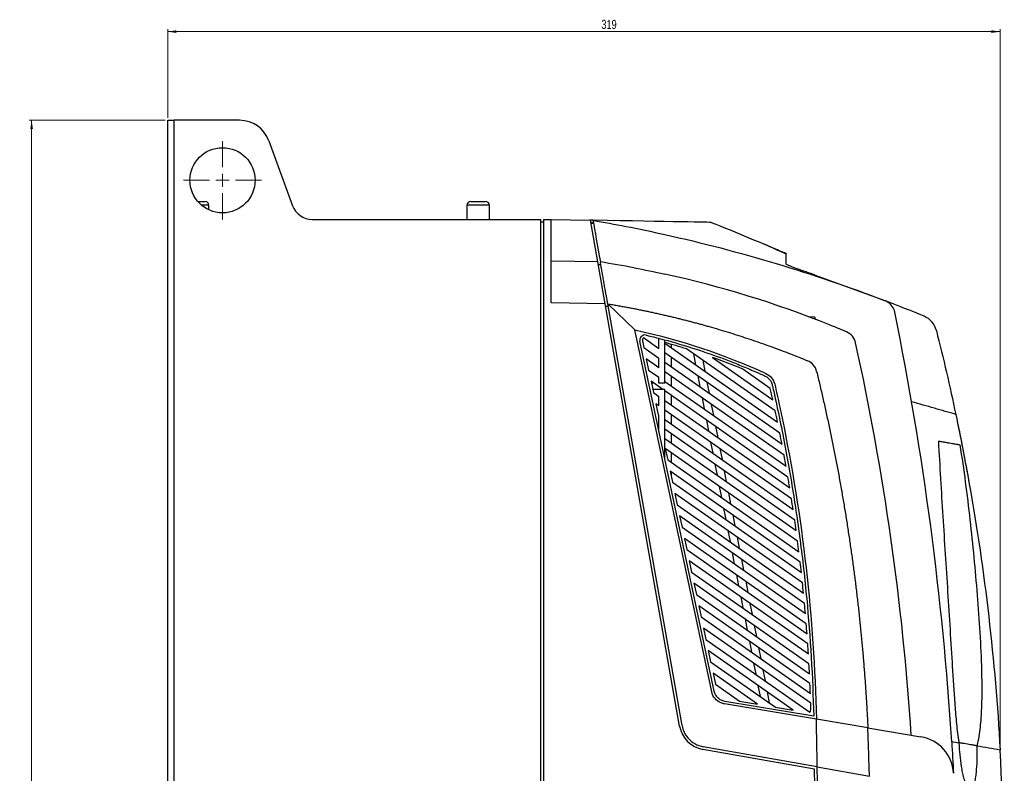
# Model space of a CAD drawing. Header units: millimetres. Extents: x -1263 to 1500, y -1080 to 1468.
# Tile 15 of 166: x -551 to -174, y 251 to 540. Entities that reach past the tile are written whole.
import ezdxf

# ---------------------------------------------------------------- set-up
doc = ezdxf.new("R2010")
doc.units = ezdxf.units.MM
doc.styles.add('SLDTEXTSTYLE0', font='TXT', dxfattribs={"width": 0.75})
doc.dimstyles.new('SLDDIMSTYLE0', dxfattribs={"dimtxt": 3.5, "dimasz": 3.302, "dimexe": 0, "dimexo": 0.0625, "dimgap": 0.875, "dimtad": 1, "dimrnd": 1e-09, "dimzin": 12, "dimdsep": 46, "dimtxsty": 'SLDTEXTSTYLE0', "dimsah": 1, "dimcen": 0.09, "dimadec": 0, "dimazin": 3, "dimtfac": 1, "dimtofl": 0, "dimtmove": 0, "dimatfit": 3, "dimfxl": 1, "dimfrac": 2, "dimtolj": 1, "dimtzin": 12, "dimarcsym": 0})
doc.dimstyles.new('SLDDIMSTYLE1', dxfattribs={"dimtxt": 3.5, "dimasz": 3.302, "dimexe": 0, "dimexo": 0.0625, "dimgap": 0.875, "dimtad": 1, "dimdec": 0, "dimrnd": 1e-09, "dimzin": 12, "dimdsep": 46, "dimtxsty": 'SLDTEXTSTYLE0', "dimsah": 1, "dimcen": 0.09, "dimadec": 0, "dimazin": 3, "dimtfac": 1, "dimtdec": 0, "dimtofl": 0, "dimtmove": 0, "dimatfit": 3, "dimfxl": 1, "dimfrac": 2, "dimtolj": 1, "dimtzin": 12, "dimarcsym": 0})

# ---------------------------------------------------------------- blocks, each defined once
blk = doc.blocks.new('_D')
at = {"color": 8, "linetype": 'Continuous', "lineweight": 0}
for p, q in [((-495.57, 501.3), (-547.73, 501.3)), ((-546.73, 501.3), (-546.73, -224.7)), ((-495.57, -224.7), (-547.73, -224.7))]:
    blk.add_line(p, q, dxfattribs=at)
at = {"color": 8, "linetype": 'Continuous', "lineweight": 18}
for points in [[(-546.73, 501.3), (-547.24, 498), (-546.23, 498)], [(-546.73, -224.7), (-546.23, -221.39), (-547.24, -221.39)]]:
    blk.add_solid(points, dxfattribs=at)
at = {"color": 8, "linetype": 'Continuous', "lineweight": 18, "insert": (-551.25, 158.42), "char_height": 3.5, "attachment_point": 1, "rotation": 90, "style": 'SLDTEXTSTYLE0'}
blk.add_mtext('726', dxfattribs=at)
blk = doc.blocks.new('_D_1')
at = {"color": 8, "linetype": 'Continuous', "lineweight": 0}
for p, q in [((-494.57, 502.3), (-494.57, 536.3)), ((-175.53, 260.85), (-175.53, 536.3)), ((-175.53, 535.3), (-494.57, 535.3))]:
    blk.add_line(p, q, dxfattribs=at)
at = {"color": 8, "linetype": 'Continuous', "lineweight": 18}
for points in [[(-494.57, 535.3), (-491.27, 534.8), (-491.27, 535.81)], [(-175.53, 535.3), (-178.83, 535.81), (-178.83, 534.8)]]:
    blk.add_solid(points, dxfattribs=at)
at = {"color": 8, "linetype": 'Continuous', "lineweight": 18, "insert": (-328.35, 539.82), "char_height": 3.5, "attachment_point": 1, "style": 'SLDTEXTSTYLE0'}
blk.add_mtext('319', dxfattribs=at)
blk = doc.blocks.new('SW_CENTERMARKSYMBOL_0')
at = {"color": 0, "linetype": 'Continuous', "lineweight": 18}
for p, q in [((0, 5), (0, 15)), ((-5, 0), (-15, 0)), ((0, 0), (-2.5, 0)), ((0, 0), (0, 2.5)), ((0, 0), (0, -2.5)), ((0, 0), (2.5, 0)), ((5, 0), (15, 0)), ((0, -5), (0, -15))]:
    blk.add_line(p, q, dxfattribs=at)

msp = doc.modelspace()

# ---------------------------------------------------------------- linework, layer by layer
at = {"color": 7, "linetype": 'Continuous', "lineweight": 25}
for p, q in [((-494.568, -224.695), (-494.568, 501.305)), ((-494.568, 501.305), (-492.068, 501.305)), ((-492.068, -224.695), (-492.068, 501.305)), ((-467.062, 501.305), (-492.068, 501.305)), ((-455.786, 493.409), (-446.745, 468.569)), ((-483.088, 470.205), (-480.278, 470.205)), ((-478.778, 466.942), (-478.778, 468.705)), ((-379.878, 468.705), (-379.878, 463.305)), ((-378.378, 470.205), (-372.778, 470.205)), ((-371.278, 463.305), (-371.278, 468.705)), ((-439.227, 463.305), (-351.568, 463.305)), ((-351.568, -185.695), (-351.568, 463.305)), ((-350.568, 462.287), (-351.568, 462.305)), ((-350.568, 463.287), (-350.568, -186.678)), ((-350.568, 463.287), (-347.568, 463.235)), ((-347.568, 431.3), (-347.568, 463.235)), ((-347.568, 463.235), (-332.796, 462.977)), ((-332.796, 462.977), (-332.586, 462.974)), ((-331.549, 462.955), (-332.796, 462.977)), ((-329.768, 446.992), (-332.586, 462.974)), ((-331.377, 461.952), (-332.409, 461.97)), ((-332.392, 461.872), (-331.377, 461.872)), ((-329.768, 446.992), (-347.568, 447.302)), ((-326.938, 430.94), (-329.768, 446.992)), ((-329.589, 445.974), (-328.573, 445.974)), ((-247.027, 442.12), (-248.091, 442.509)), ((-246.568, 442.095), (-247.439, 442.143)), ((-246.568, 441.973), (-247.331, 442.012)), ((-219.641, 432.13), (-246.644, 441.981)), ((-246.568, 442.095), (-246.568, 441.973)), ((-326.938, 430.94), (-347.568, 431.3)), ((-298.389, 269.03), (-326.938, 430.94)), ((-315.568, 420.956), (-325.919, 430.922)), ((-297.404, 269.203), (-325.919, 430.922)), ((-325.743, 429.922), (-326.758, 429.922)), ((-246.568, 425.808), (-248.807, 425.926)), ((-286.075, 282.204), (-315.568, 420.956)), ((-285.097, 282.412), (-313.613, 416.569)), ((-312.635, 416.777), (-312.075, 414.141)), ((-306.272, 413.74), (-312.149, 417.855)), ((-306.272, 413.74), (-306.272, 417.704)), ((-304.068, 400.542), (-304.068, 417.119)), ((-304.068, 415.859), (-260.802, 385.564)), ((-301.568, 415.392), (-301.568, 414.109)), ((-312.075, 414.141), (-306.272, 410.078)), ((-259.943, 381.301), (-304.068, 412.197)), ((-261.697, 389.853), (-295.684, 413.652)), ((-293.063, 411.816), (-292.239, 407.577)), ((-306.272, 406.416), (-311.16, 409.838)), ((-311.16, 409.838), (-310.245, 405.536)), ((-306.272, 406.416), (-306.272, 410.078)), ((-304.068, 408.535), (-259.119, 377.061)), ((-301.568, 410.446), (-301.568, 406.784)), ((-289.525, 409.339), (-288.701, 405.1)), ((-285.721, 410.338), (-262.628, 394.168)), ((-310.245, 405.536), (-306.272, 402.753)), ((-258.328, 372.845), (-304.068, 404.872)), ((-263.597, 398.508), (-274.109, 405.869)), ((-304.809, 398.066), (-309.331, 401.233)), ((-309.331, 401.233), (-308.416, 396.93)), ((-308.345, 400.542), (-309.184, 400.542)), ((-306.272, 400.542), (-306.272, 402.753)), ((-304.068, 400.542), (-306.272, 400.542)), ((-304.068, 401.21), (-257.572, 368.653)), ((-301.568, 403.122), (-301.568, 399.46)), ((-291.415, 403.337), (-290.591, 399.098)), ((-287.877, 400.86), (-287.053, 396.621)), ((-304.068, 398.066), (-308.658, 398.066)), ((-308.416, 396.93), (-306.272, 395.429)), ((-304.068, 371.662), (-304.068, 398.066)), ((-256.848, 364.484), (-304.068, 397.548)), ((-306.272, 391.766), (-307.502, 392.628)), ((-307.502, 392.628), (-306.587, 388.325)), ((-306.272, 391.766), (-306.272, 395.429)), ((-304.068, 393.885), (-256.156, 360.337)), ((-301.568, 395.797), (-301.568, 392.135)), ((-289.767, 394.859), (-288.943, 390.619)), ((-255.495, 356.212), (-304.068, 390.223)), ((-286.229, 392.382), (-285.405, 388.142)), ((-306.587, 388.325), (-306.272, 388.104)), ((-306.272, 382.032), (-306.272, 388.104)), ((-304.068, 386.561), (-254.866, 352.109)), ((-301.568, 388.473), (-301.568, 384.81)), ((-288.119, 386.38), (-287.295, 382.141)), ((-254.267, 348.027), (-304.068, 382.898)), ((-284.581, 383.903), (-283.757, 379.664)), ((-304.068, 379.236), (-253.697, 343.966)), ((-301.568, 381.148), (-301.568, 377.486)), ((-286.471, 377.902), (-285.647, 373.662)), ((-253.157, 339.926), (-303.843, 375.417)), ((-303.843, 375.417), (-302.929, 371.114)), ((-301.568, 373.823), (-301.568, 370.161)), ((-282.933, 375.424), (-282.109, 371.185)), ((-302.929, 371.114), (-252.645, 335.905)), ((-252.162, 331.904), (-302.014, 366.811)), ((-302.014, 366.811), (-301.1, 362.509)), ((-301.568, 366.499), (-301.568, 365.581)), ((-284.823, 369.423), (-283.999, 365.184)), ((-281.285, 366.946), (-280.461, 362.706)), ((-301.568, 365.581), (-301.753, 365.58)), ((-301.568, 365.581), (-301.568, 364.71)), ((-301.1, 362.509), (-251.707, 327.923)), ((-283.175, 360.944), (-282.351, 356.705)), ((-187.271, 361.413), (-187.112, 360.555)), ((-251.279, 323.961), (-300.185, 358.206)), ((-300.185, 358.206), (-299.271, 353.903)), ((-279.637, 358.467), (-278.813, 354.228)), ((-299.271, 353.903), (-250.877, 320.018)), ((-281.527, 352.466), (-280.702, 348.226)), ((-250.502, 316.093), (-298.356, 349.6)), ((-298.356, 349.6), (-297.441, 345.298)), ((-277.989, 349.988), (-277.165, 345.749)), ((-297.441, 345.298), (-250.154, 312.186)), ((-279.878, 343.987), (-279.054, 339.748)), ((-249.83, 308.298), (-296.527, 340.995)), ((-296.527, 340.995), (-295.612, 336.692)), ((-276.341, 341.51), (-275.517, 337.271)), ((-295.612, 336.692), (-249.532, 304.427)), ((-249.259, 300.573), (-294.698, 332.39)), ((-294.698, 332.39), (-293.783, 328.087)), ((-278.23, 335.508), (-277.406, 331.269)), ((-274.693, 333.031), (-273.869, 328.792)), ((-293.783, 328.087), (-249.011, 296.737)), ((-276.582, 327.03), (-275.758, 322.79)), ((-248.786, 292.917), (-292.869, 323.784)), ((-292.869, 323.784), (-291.954, 319.481)), ((-273.045, 324.553), (-272.221, 320.313)), ((-291.954, 319.481), (-248.586, 289.114)), ((-274.934, 318.551), (-274.11, 314.312)), ((-248.408, 285.328), (-291.039, 315.179)), ((-291.039, 315.179), (-290.125, 310.876)), ((-271.397, 316.074), (-270.573, 311.835)), ((-290.125, 310.876), (-248.254, 281.558)), ((-273.286, 310.072), (-272.462, 305.833)), ((-248.123, 277.804), (-289.21, 306.573)), ((-289.21, 306.573), (-288.296, 302.271)), ((-269.748, 307.595), (-268.924, 303.356)), ((-288.296, 302.271), (-248.465, 274.381)), ((-271.638, 301.594), (-270.814, 297.354)), ((-268.1, 299.117), (-267.276, 294.877)), ((-254.781, 275.141), (-287.381, 297.968)), ((-287.381, 297.968), (-286.467, 293.665)), ((-286.467, 293.665), (-261.654, 276.291)), ((-269.99, 293.115), (-269.166, 288.876)), ((-266.452, 290.638), (-265.628, 286.399)), ((-268.527, 277.441), (-285.552, 289.362)), ((-285.552, 289.362), (-284.638, 285.06)), ((-284.638, 285.06), (-275.4, 278.591)), ((-268.342, 284.636), (-267.518, 280.397)), ((-264.804, 282.159), (-263.98, 277.92)), ((-245.955, 271.636), (-281.197, 277.534)), ((-246.983, 272.822), (-281.032, 278.52)), ((-275.4, 278.591), (-268.527, 277.441)), ((-261.654, 276.291), (-254.781, 275.141)), ((-226.209, 268.332), (-245.955, 271.636)), ((-226.209, 268.332), (-205.896, 264.933)), ((-245.618, 253.391), (-289.292, 261.092)), ((-184.353, 261.552), (-184.352, 261.552)), ((-246.606, 252.55), (-289.466, 260.107)), ((-245.618, 253.391), (-225.568, 249.855))]:
    msp.add_line(p, q, dxfattribs=at)
at = {"color": 250, "linetype": 'Continuous', "lineweight": 25}
for p, q in [((-478.778, 468.705), (-481.573, 468.705)), ((-371.278, 468.705), (-379.878, 468.705))]:
    msp.add_line(p, q, dxfattribs=at)
at = {"color": 7, "linetype": 'Continuous', "lineweight": 25}
msp.add_circle((-473.568, 478.305), 12.5, dxfattribs=at)
for centre, radius, start, end in [((-467.062, 489.305), 12, 20, 90), ((-480.278, 468.705), 1.5, 0, 90), ((-439.227, 471.305), 8, 200, 270), ((-378.378, 468.705), 1.5, 90, 180), ((-372.778, 468.705), 1.5, 0, 90), ((-434.171, -128.206), 600, 67.510172, 69.050237), ((-207.719, 418.771), 8, 14.12868, 67.51017), ((-311.657, 416.985), 2, 76.58542, 192), ((-311.657, 416.985), 1, 119.47305, 192), ((-249.045, 275.195), 1, 305.47436, 1.60202), ((-287.556, 270.94), 11, 190, 260), ((-208.371, 250.138), 15, 2.99861, 80.5), ((-2625.365, 218.648), 2380, 356.537967, 0.836417), ((-2625.365, 218.648), 2379, 350.942959, 0.816507)]:
    msp.add_arc(centre, radius, start, end, dxfattribs=at)
for points in [[(-331.568, 462.956), (-330.836, 458.806), (-329.847, 453.199), (-328.75, 446.974)], [(-331.568, 462.956), (-327.367, 462.227), (-323.175, 461.453), (-318.993, 460.635)], [(-286.229, 462.164), (-286.229, 462.164), (-302.061, 462.441), (-331.568, 462.956)], [(-318.993, 460.635), (-314.004, 459.659), (-309.028, 458.62), (-304.068, 457.518)], [(-286.229, 462.164), (-276.587, 458.335), (-267.036, 454.325), (-257.568, 450.133)], [(-304.068, 457.518), (-275.353, 451.14), (-247.135, 442.656), (-219.641, 432.13)], [(-315.763, 444.739), (-320.077, 445.555), (-324.407, 446.3), (-328.75, 446.974)], [(-315.763, 444.739), (-311.852, 444), (-307.954, 443.202), (-304.068, 442.347)], [(-247.331, 442.012), (-247.368, 442.056), (-247.403, 442.1), (-247.439, 442.143)], [(-246.568, 441.749), (-246.822, 441.836), (-247.077, 441.924), (-247.331, 442.012)], [(-246.568, 441.973), (-246.568, 441.898), (-246.568, 441.824), (-246.568, 441.749)], [(-194.083, 262.956), (-197.542, 318.33), (-204.83, 373.36), (-215.907, 427.725)], [(-246.568, 425.808), (-246.568, 425.566), (-246.568, 425.321), (-246.568, 425.073)], [(-230.898, 415.939), (-231.317, 417.839), (-232.631, 419.418), (-234.423, 420.175)], [(-199.961, 420.723), (-197.273, 410.044), (-194.794, 399.317), (-192.523, 388.542)], [(-295.684, 413.652), (-298.465, 414.511), (-301.259, 415.322), (-304.068, 416.083)], [(-209.568, 265.547), (-212.855, 316.153), (-219.984, 366.415), (-230.898, 415.939)], [(-274.109, 405.869), (-277.942, 407.456), (-281.813, 408.945), (-285.721, 410.338)], [(-245.845, 405.001), (-246.297, 406.866), (-247.614, 408.402), (-249.387, 409.133)], [(-260.802, 385.564), (-261.096, 386.995), (-261.394, 388.425), (-261.697, 389.853)], [(-192.523, 388.542), (-190.649, 379.651), (-188.915, 370.72), (-187.324, 361.755)], [(-259.119, 377.061), (-259.389, 378.475), (-259.663, 379.888), (-259.943, 381.301)], [(-257.572, 368.653), (-257.819, 370.051), (-258.072, 371.449), (-258.328, 372.845)], [(-256.156, 360.337), (-256.382, 361.72), (-256.612, 363.102), (-256.848, 364.484)], [(-254.866, 352.109), (-255.071, 353.478), (-255.281, 354.845), (-255.495, 356.212)], [(-253.697, 343.966), (-253.883, 345.32), (-254.072, 346.674), (-254.267, 348.027)], [(-252.645, 335.905), (-252.812, 337.246), (-252.982, 338.586), (-253.157, 339.926)], [(-251.707, 327.923), (-251.854, 329.251), (-252.006, 330.578), (-252.162, 331.904)], [(-250.877, 320.018), (-251.007, 321.333), (-251.141, 322.647), (-251.279, 323.961)], [(-250.154, 312.186), (-250.266, 313.489), (-250.382, 314.791), (-250.502, 316.093)], [(-249.532, 304.427), (-249.628, 305.717), (-249.727, 307.008), (-249.83, 308.298)], [(-249.011, 296.737), (-249.09, 298.016), (-249.173, 299.295), (-249.259, 300.573)], [(-248.586, 289.114), (-248.649, 290.382), (-248.716, 291.65), (-248.786, 292.917)], [(-248.254, 281.558), (-248.302, 282.815), (-248.353, 284.071), (-248.408, 285.328)], [(-248.046, 275.223), (-248.07, 276.083), (-248.095, 276.943), (-248.123, 277.804)], [(-245.618, 253.391), (-245.711, 259.754), (-245.813, 265.274), (-245.955, 271.636)], [(-194.083, 262.956), (-193.832, 258.946), (-193.602, 254.935), (-193.392, 250.923)], [(-191.219, 262.476), (-192.166, 262.635), (-193.121, 262.795), (-194.083, 262.956)], [(-191.279, 262.707), (-191.259, 262.63), (-191.239, 262.553), (-191.219, 262.476)], [(-184.436, 261.341), (-184.408, 261.412), (-184.38, 261.482), (-184.352, 261.552)], [(-175.528, 259.851), (-178.362, 260.325), (-181.343, 260.824), (-184.436, 261.341)]]:
    msp.add_open_spline(points, degree=3, dxfattribs=at)
for points, knots in [([(-286.229, 462.164), (-286.262, 462.165), (-286.304, 462.166), (-286.915, 462.177), (-287.051, 462.179)], [0, 0, 0, 0, 0.7765499, 1, 1, 1, 1]), ([(-257.562, 450.165), (-259.301, 450.925), (-262.327, 452.247), (-265.365, 453.505), (-266.656, 454.04)], [0, 0, 0, 0, 0.5747665, 1, 1, 1, 1]), ([(-257.568, 450.152), (-257.568, 450.176), (-257.568, 450.295), (-257.568, 450.205), (-257.568, 450.133)], [0, 0, 0, 0, 0.2017546, 1, 1, 1, 1]), ([(-257.568, 446.211), (-257.568, 446.802), (-257.568, 447.334), (-257.568, 448.28), (-257.568, 448.695), (-257.568, 449.39), (-257.568, 449.668), (-257.568, 450.041), (-257.568, 450.133), (-257.568, 450.133)], [0, 0, 0, 0, 0.25, 0.25, 0.5, 0.5, 0.75, 0.75, 1, 1, 1, 1]), ([(-325.919, 430.922), (-325.949, 431.092), (-326.009, 431.433), (-326.099, 431.941), (-326.188, 432.447), (-326.277, 432.95), (-326.365, 433.451), (-326.453, 433.949), (-326.54, 434.445), (-326.627, 434.938), (-326.815, 435.999), (-327.097, 437.603), (-327.465, 439.689), (-327.817, 441.684), (-328.095, 443.26), (-328.307, 444.462), (-328.443, 445.237), (-328.559, 445.894), (-328.656, 446.443), (-328.719, 446.797), (-328.75, 446.974)], [0, 0, 0, 0, 0.0278193, 0.0556089, 0.0833776, 0.1111339, 0.1388866, 0.1666442, 0.1944154, 0.222209, 0.2500335, 0.3750052, 0.5000046, 0.6249757, 0.7499757, 0.8124662, 0.8749856, 0.9166555, 0.9583172, 1, 1, 1, 1]), ([(-248.091, 442.509), (-248.715, 442.72), (-249.325, 442.93), (-250.223, 443.241), (-250.52, 443.344), (-251.106, 443.55), (-251.397, 443.653), (-252.252, 443.957), (-252.792, 444.152), (-253.556, 444.433), (-253.804, 444.525), (-254.283, 444.705), (-254.515, 444.794), (-255.178, 445.05), (-255.573, 445.208), (-256.095, 445.425), (-256.258, 445.494), (-256.558, 445.625), (-256.696, 445.688), (-257.063, 445.86), (-257.249, 445.957), (-257.502, 446.113), (-257.568, 446.173), (-257.568, 446.211)], [0, 0, 0, 0, 0.125, 0.125, 0.1875, 0.1875, 0.25, 0.25, 0.375, 0.375, 0.4375, 0.4375, 0.5, 0.5, 0.625, 0.625, 0.6875, 0.6875, 0.75, 0.75, 0.875, 0.875, 1, 1, 1, 1]), ([(-234.423, 420.175), (-234.561, 420.233), (-236.724, 421.146), (-238.894, 422.038), (-261.412, 431.087), (-282.531, 437.605), (-304.068, 442.347)], [0.09803366, 0.09803366, 0.09803366, 0.09803366, 0.09979644, 0.12549323, 0.12549323, 0.38389052, 0.38389052, 0.38389052, 0.38389052]), ([(-325.919, 430.922), (-325.303, 430.82), (-324.075, 430.615), (-322.241, 430.297), (-320.421, 429.972), (-318.616, 429.64), (-316.824, 429.3), (-315.048, 428.954), (-313.285, 428.601), (-311.537, 428.242), (-309.803, 427.876), (-308.084, 427.505), (-306.378, 427.127), (-304.688, 426.744), (-303.011, 426.356), (-301.349, 425.962), (-299.702, 425.563), (-298.068, 425.159), (-296.449, 424.751), (-294.845, 424.338), (-293.254, 423.921), (-291.678, 423.499), (-290.116, 423.074), (-288.569, 422.645), (-286.322, 422.011), (-283.388, 421.158), (-279.78, 420.067), (-276.219, 418.949), (-272.704, 417.803), (-269.235, 416.633), (-265.813, 415.438), (-262.437, 414.22), (-259.107, 412.981), (-255.824, 411.72), (-252.586, 410.443), (-250.45, 409.568), (-249.387, 409.133)], [0, 0, 0, 0, 0.0235033, 0.0468464, 0.0700291, 0.0930516, 0.1159137, 0.1386155, 0.1611571, 0.1835383, 0.2057593, 0.2278199, 0.2497203, 0.2714603, 0.2930401, 0.3144596, 0.3357187, 0.3568176, 0.3777562, 0.3985344, 0.4191524, 0.4396101, 0.4599075, 0.4800445, 0.5000213, 0.5477348, 0.5949961, 0.6418053, 0.6881622, 0.734067, 0.7795196, 0.82452, 0.8690683, 0.9131644, 0.9568083, 1, 1, 1, 1]), ([(-215.907, 427.725), (-216.241, 429.362), (-217.237, 430.768), (-218.948, 431.826), (-219.286, 431.994), (-219.641, 432.13)], [0.402699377, 0.402699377, 0.402699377, 0.402699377, 0.420045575, 0.420045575, 0.423996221, 0.423996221, 0.423996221, 0.423996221]), ([(-315.568, 420.956), (-298.254, 417.171), (-281.391, 411.555), (-263.563, 403.429), (-262.32, 401.905), (-261.278, 397.345), (-260.67, 394.603), (-259.741, 390.28), (-259.408, 388.7), (-251.214, 349.112), (-246.819, 310.458), (-245.955, 271.636)], [0, 0, 0, 0, 0.2820017, 0.2820017, 0.3117464, 0.3117464, 0.3564309, 0.3564309, 0.3821277, 0.3821277, 1, 1, 1, 1]), ([(-311.193, 418.93), (-303.821, 417.172), (-296.55, 415.083), (-285.791, 411.454), (-282.228, 410.161), (-276.928, 408.1), (-275.169, 407.392), (-271.668, 405.938), (-269.926, 405.192), (-267.759, 404.232), (-267.326, 404.038), (-266.678, 403.746), (-266.462, 403.649), (-266.029, 403.455), (-265.813, 403.358), (-265.386, 403.152), (-265.176, 403.037), (-264.784, 402.776), (-264.599, 402.632), (-264.075, 402.163), (-263.765, 401.796), (-263.391, 401.2), (-263.279, 400.994), (-263.087, 400.562), (-263.008, 400.337), (-262.882, 399.883), (-262.83, 399.653), (-262.726, 399.194), (-262.675, 398.964), (-262.416, 397.816), (-262.208, 396.898), (-261.188, 392.301), (-260.403, 388.617), (-258.148, 377.545), (-256.775, 370.135), (-254.293, 355.278), (-253.183, 347.83), (-251.228, 332.9), (-250.382, 325.414), (-248.242, 302.917), (-247.347, 287.886), (-246.983, 272.822)], [0, 0, 0, 0, 0.125, 0.125, 0.1875, 0.1875, 0.21875, 0.21875, 0.25, 0.25, 0.2578125, 0.2578125, 0.2617187, 0.2617187, 0.265625, 0.265625, 0.2695312, 0.2695312, 0.2734375, 0.2734375, 0.28125, 0.28125, 0.2851562, 0.2851562, 0.2890625, 0.2890625, 0.2929687, 0.2929687, 0.296875, 0.296875, 0.3125, 0.3125, 0.375, 0.375, 0.5, 0.5, 0.625, 0.625, 0.75, 0.75, 1, 1, 1, 1]), ([(-245.845, 405.001), (-245.64, 404.152), (-245.229, 402.454), (-244.626, 399.904), (-244.031, 397.352), (-243.446, 394.799), (-242.87, 392.244), (-242.304, 389.688), (-241.746, 387.13), (-241.198, 384.57), (-240.66, 382.009), (-240.131, 379.446), (-239.611, 376.882), (-239.1, 374.317), (-238.599, 371.75), (-238.107, 369.182), (-237.624, 366.612), (-237.151, 364.041), (-236.687, 361.469), (-236.232, 358.896), (-235.787, 356.321), (-235.351, 353.746), (-234.924, 351.169), (-234.507, 348.591), (-234.099, 346.012), (-233.701, 343.432), (-233.312, 340.852), (-232.932, 338.27), (-232.561, 335.687), (-232.2, 333.104), (-231.848, 330.519), (-231.506, 327.934), (-231.173, 325.348), (-230.849, 322.762), (-230.535, 320.174), (-230.23, 317.586), (-229.934, 314.998), (-229.648, 312.408), (-229.371, 309.818), (-229.103, 307.228), (-228.845, 304.637), (-228.596, 302.046), (-228.356, 299.454), (-228.126, 296.862), (-227.905, 294.27), (-227.693, 291.677), (-227.491, 289.084), (-227.298, 286.49), (-227.114, 283.897), (-226.94, 281.303), (-226.775, 278.709), (-226.619, 276.115), (-226.472, 273.521), (-226.335, 270.926), (-226.251, 269.197), (-226.209, 268.332)], [0, 0, 0, 0, 0.0189533, 0.0379032, 0.0568499, 0.0757933, 0.0947334, 0.1136702, 0.1326037, 0.1515339, 0.1704608, 0.1893845, 0.2083048, 0.2272219, 0.2461357, 0.2650462, 0.2839534, 0.3028573, 0.3217579, 0.3406553, 0.3595494, 0.3784402, 0.3973277, 0.4162119, 0.4350929, 0.4539706, 0.472845, 0.4917161, 0.510584, 0.5294485, 0.5483098, 0.5671679, 0.5860226, 0.6048741, 0.6237223, 0.6425672, 0.6614089, 0.6802472, 0.6990824, 0.7179142, 0.7367428, 0.7555681, 0.7743901, 0.7932089, 0.8120244, 0.8308367, 0.8496456, 0.8684514, 0.8872538, 0.906053, 0.9248489, 0.9436416, 0.962431, 0.9812171, 1, 1, 1, 1]), ([(-262.628, 394.168), (-262.787, 394.892), (-262.947, 395.616), (-263.27, 397.063), (-263.434, 397.785), (-263.597, 398.508)], [0, 0, 0, 0, 0.5, 0.5, 1, 1, 1, 1]), ([(-192.523, 388.542), (-193.842, 388.921), (-195.185, 389.306), (-197.92, 390.09), (-199.313, 390.49), (-202.139, 391.3), (-203.573, 391.711), (-206.477, 392.544), (-207.945, 392.965), (-209.431, 393.391)], [0, 0, 0, 0, 0.25, 0.25, 0.5, 0.5, 0.75, 0.75, 1, 1, 1, 1]), ([(-192.523, 388.542), (-191.56, 383.889), (-189.788, 375.316), (-188.231, 366.702), (-187.52, 362.762)], [0, 0, 0, 0, 0.54274698, 1, 1, 1, 1]), ([(-199.186, 378.337), (-198.91, 373.521), (-198.643, 368.703), (-198.078, 359.065), (-197.784, 354.247), (-196.877, 339.789), (-196.246, 330.15), (-195.329, 315.688), (-195.027, 310.866), (-194.432, 301.223), (-194.139, 296.401), (-193.688, 289.168), (-193.536, 286.757), (-193.218, 281.937), (-193.053, 279.527), (-192.688, 274.711), (-192.49, 272.304), (-192.124, 268.698), (-191.99, 267.497), (-191.678, 265.099), (-191.502, 263.901), (-191.279, 262.707)], [0, 0, 0, 0, 0.125, 0.125, 0.25, 0.25, 0.5, 0.5, 0.625, 0.625, 0.75, 0.75, 0.8125, 0.8125, 0.875, 0.875, 0.9375, 0.9375, 0.96875, 0.96875, 1, 1, 1, 1]), ([(-199.186, 378.337), (-198.979, 378.301), (-198.564, 378.227), (-197.946, 378.118), (-197.331, 378.01), (-196.719, 377.902), (-196.11, 377.795), (-195.504, 377.688), (-194.708, 377.547), (-193.707, 377.371), (-192.738, 377.2), (-192.005, 377.071), (-191.546, 376.99), (-191.158, 376.922), (-190.928, 376.881), (-190.823, 376.862)], [0, 0, 0, 0, 0.0708603, 0.1418213, 0.2128989, 0.2841089, 0.3554669, 0.4269886, 0.4986894, 0.6393995, 0.7883553, 0.853721, 0.9107715, 0.9595228, 1, 1, 1, 1]), ([(-184.353, 261.552), (-184.029, 262.711), (-183.784, 263.89), (-183.376, 266.271), (-183.217, 267.466), (-182.823, 271.059), (-182.669, 273.466), (-182.473, 278.292), (-182.434, 280.713), (-182.428, 285.547), (-182.463, 287.962), (-182.648, 295.204), (-182.881, 300.026), (-183.455, 309.663), (-183.799, 314.479), (-184.577, 324.105), (-185.01, 328.915), (-185.948, 338.531), (-186.45, 343.337), (-187.527, 352.938), (-188.102, 357.734), (-189.37, 367.31), (-190.062, 372.091), (-190.828, 376.863)], [0, 0, 0, 0, 0.03125, 0.03125, 0.0625, 0.0625, 0.125, 0.125, 0.1875, 0.1875, 0.25, 0.25, 0.375, 0.375, 0.5, 0.5, 0.625, 0.625, 0.75, 0.75, 0.875, 0.875, 1, 1, 1, 1]), ([(-187.324, 361.755), (-184.342, 344.947), (-181.861, 328.021), (-177.923, 294.022), (-176.467, 276.95), (-175.528, 259.851)], [0, 0, 0, 0, 0.5, 0.5, 1, 1, 1, 1]), ([(-281.197, 277.534), (-281.643, 277.608), (-282.073, 277.732), (-284.29, 278.64), (-285.657, 280.236), (-286.075, 282.204)], [0.193169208, 0.193169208, 0.193169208, 0.193169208, 0.200514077, 0.200514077, 0.23313694, 0.23313694, 0.23313694, 0.23313694]), ([(-281.032, 278.52), (-281.527, 278.603), (-281.998, 278.757), (-282.669, 279.092), (-282.885, 279.221), (-283.29, 279.507), (-283.481, 279.665), (-283.841, 280.009), (-284.01, 280.196), (-284.314, 280.59), (-284.451, 280.796), (-284.692, 281.229), (-284.798, 281.457), (-284.974, 281.926), (-285.045, 282.166), (-285.097, 282.412)], [0, 0, 0, 0, 0.25, 0.25, 0.375, 0.375, 0.5, 0.5, 0.625, 0.625, 0.75, 0.75, 0.875, 0.875, 1, 1, 1, 1]), ([(-297.404, 269.203), (-297.092, 267.433), (-296.32, 265.826), (-293.736, 262.75), (-291.661, 261.509), (-289.292, 261.092)], [0.200514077, 0.200514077, 0.200514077, 0.200514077, 0.224900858, 0.224900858, 0.25752372, 0.25752372, 0.25752372, 0.25752372]), ([(-225.568, 249.855), (-225.679, 252.935), (-225.793, 256.015), (-226.013, 262.173), (-226.119, 265.253), (-226.209, 268.332)], [0, 0, 0, 0, 0.5, 0.5, 1, 1, 1, 1]), ([(-191.279, 262.707), (-191.135, 262.691), (-190.858, 262.661), (-190.397, 262.603), (-189.868, 262.528), (-188.68, 262.344), (-187.493, 262.138), (-186.337, 261.909), (-185.745, 261.791), (-185.171, 261.683), (-184.702, 261.603), (-184.44, 261.565), (-184.353, 261.552)], [0, 0, 0, 0, 0.0605054, 0.1162804, 0.1945432, 0.2850416, 0.6227036, 0.7072681, 0.7918949, 0.8839758, 0.9613014, 1, 1, 1, 1]), ([(-184.436, 261.341), (-184.407, 259.849), (-184.404, 258.358), (-184.466, 255.378), (-184.529, 253.89), (-184.709, 251.662), (-184.783, 250.918), (-184.976, 249.443), (-185.093, 248.71), (-185.331, 247.627), (-185.421, 247.268), (-185.583, 246.737), (-185.642, 246.562), (-185.774, 246.213), (-185.847, 246.04), (-186.013, 245.707), (-186.105, 245.545), (-186.271, 245.322), (-186.331, 245.252), (-186.461, 245.124), (-186.533, 245.066), (-186.687, 244.974), (-186.772, 244.939), (-186.947, 244.907), (-187.038, 244.909), (-187.213, 244.947), (-187.298, 244.983), (-187.455, 245.073), (-187.529, 245.129), (-187.735, 245.311), (-187.854, 245.452), (-188.072, 245.755), (-188.169, 245.913), (-188.438, 246.398), (-188.59, 246.737), (-188.865, 247.43), (-188.988, 247.784), (-189.212, 248.495), (-189.314, 248.853), (-189.598, 249.931), (-189.758, 250.656), (-190.045, 252.113), (-190.17, 252.846), (-190.511, 255.051), (-190.69, 256.533), (-190.993, 259.501), (-191.115, 260.988), (-191.219, 262.476)], [0, 0, 0, 0, 0.125, 0.125, 0.25, 0.25, 0.3125, 0.3125, 0.375, 0.375, 0.40625, 0.40625, 0.421875, 0.421875, 0.4375, 0.4375, 0.453125, 0.453125, 0.4609375, 0.4609375, 0.46875, 0.46875, 0.4765625, 0.4765625, 0.484375, 0.484375, 0.4921875, 0.4921875, 0.5, 0.5, 0.515625, 0.515625, 0.53125, 0.53125, 0.5625, 0.5625, 0.59375, 0.59375, 0.625, 0.625, 0.6875, 0.6875, 0.75, 0.75, 0.875, 0.875, 1, 1, 1, 1]), ([(-175.274, 171.492), (-175.189, 173.229), (-175.109, 174.967), (-174.862, 180.703), (-174.718, 184.699), (-173.915, 212.476), (-174.229, 236.194), (-175.528, 259.851)], [0, 0, 0, 0, 0.01715503, 0.01715503, 0.05663662, 0.05663662, 0.29169974, 0.29169974, 0.29169974, 0.29169974])]:
    msp.add_open_spline(points, degree=3, knots=knots, dxfattribs=at)

# ---------------------------------------------------------------- block references
at = {"color": 8, "linetype": 'Continuous', "lineweight": 0}
msp.add_blockref('SW_CENTERMARKSYMBOL_0', (-473.568, 478.305), dxfattribs=at)

# ---------------------------------------------------------------- dimensions: what is measured, and where the dimension line sits
at = {"color": 8, "linetype": 'Continuous', "lineweight": 18}
dim = msp.add_linear_dim(base=(-494.568, 535.305), p1=(-175.528, 259.851), p2=(-494.568, 501.305), dimstyle='SLDDIMSTYLE1', dxfattribs=at)
dim.commit()
dim.dimension.update_dxf_attribs({"geometry": '_D_1', "text_midpoint": (-324.468, 535.305), "dimtype": 160})
dim = msp.add_linear_dim(base=(-546.734, -224.695), p1=(-494.568, 501.305), p2=(-494.568, -224.695), angle=90, dimstyle='SLDDIMSTYLE0', dxfattribs=at)
dim.commit()
dim.dimension.update_dxf_attribs({"geometry": '_D', "text_midpoint": (-546.734, 162.3), "dimtype": 160})

doc.saveas('drawing.dxf')
